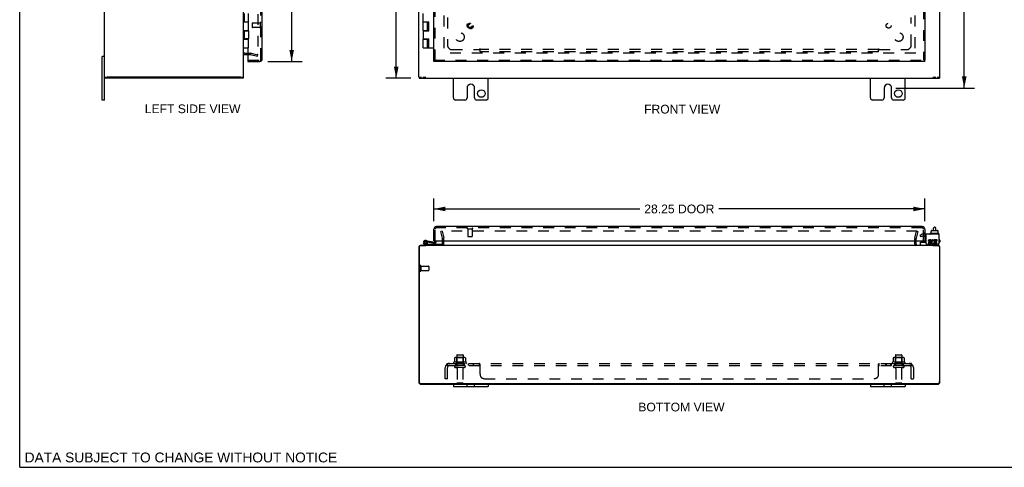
# Model space of a CAD drawing. Header units: inches. Extents: x 0 to 113, y 0 to 73.
# Tile 1 of 5: x 0 to 57, y 0 to 26. Entities that reach past the tile are written whole.
import ezdxf

# ---------------------------------------------------------------- set-up
doc = ezdxf.new("R2010")
doc.units = ezdxf.units.IN
doc.header["$LTSCALE"] = 6.233333
doc.header["$MEASUREMENT"] = 0
doc.linetypes.add('HIDDEN', pattern=[0.2, 0.1, -0.1])
doc.layers.get('0').update_dxf_attribs({"linetype": 'CONTINUOUS'})
for name, color, linetype in [('DEFAULT_2', 8, 'HIDDEN'), ('DIMENSIONS', 7, 'CONTINUOUS'), ('DOOR_ASSEMBLY', 7, 'CONTINUOUS'), ('SUBPANEL', 7, 'CONTINUOUS')]:
    doc.layers.add(name, color=color, linetype=linetype)
doc.styles.get("Standard").update_dxf_attribs({"font": 'arial.ttf'})
doc.dimstyles.new('DIMSTYLE_1', dxfattribs={"dimtxt": 0.5, "dimasz": 0.666667, "dimexe": 0.09, "dimexo": 0.07, "dimgap": 0.0375, "dimtad": 0, "dimtih": 1, "dimtoh": 1, "dimzin": 4, "dimdsep": 46, "dimtxsty": 'Standard', "dimblk": '_FILLED', "dimblk1": '_FILLED', "dimblk2": '_FILLED', "dimcen": 0.09, "dimadec": 3, "dimazin": 1, "dimtfac": 1, "dimtdec": 3, "dimtofl": 0, "dimtmove": 0, "dimatfit": 3, "dimldrblk": '_FILLED', "dimfxl": 0, "dimtolj": 1, "dimtzin": 4, "dimarcsym": 0})

# ---------------------------------------------------------------- blocks, each defined once
blk = doc.blocks.new('_FILLED')
at = {"color": 0, "linetype": 'ByBlock'}
blk.add_solid([(0, 0), (-1, 0.2), (-1, -0.2)], dxfattribs=at)
blk = doc.blocks.new('*D3')
at = {"layer": 'DIMENSIONS', "color": 2, "linetype": 'Continuous'}
for p, q in [((14.279, 51.418), (16.254, 51.418)), ((15.654, 51.418), (15.654, 38.209)), ((15.654, 23.355), (15.654, 36.459)), ((14.279, 23.355), (16.254, 23.355))]:
    blk.add_line(p, q, dxfattribs=at)
at = {"layer": 'DIMENSIONS', "color": 2, "linetype": 'Continuous', "xscale": 0.6666666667, "yscale": 0.6666666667, "zscale": 0.6666666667}
for p, rotation in [((15.654, 51.418), 90), ((15.654, 23.355), 270)]:
    blk.add_blockref('_FILLED', p, dxfattribs=dict(at, rotation=rotation))
at = {"layer": 'DIMENSIONS', "color": 2, "linetype": 'Continuous', "insert": (15.654, 37.959), "char_height": 0.5, "width": 2.09294, "attachment_point": 2, "line_spacing_factor": 0.9}
blk.add_mtext('28.06\\PDOOR', dxfattribs=at)
blk = doc.blocks.new('*D4')
at = {"layer": 'DIMENSIONS', "color": 2, "linetype": 'Continuous'}
for p, q in [((23.839, 14.171), (23.839, 15.469)), ((52.089, 14.171), (52.089, 15.469)), ((23.839, 14.869), (35.697, 14.869)), ((52.089, 14.869), (40.231, 14.869))]:
    blk.add_line(p, q, dxfattribs=at)
at = {"layer": 'DIMENSIONS', "color": 2, "linetype": 'Continuous', "xscale": 0.6666666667, "yscale": 0.6666666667, "zscale": 0.6666666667, "rotation": 180}
blk.add_blockref('_FILLED', (23.839, 14.869), dxfattribs=at)
at = {"layer": 'DIMENSIONS', "color": 2, "linetype": 'Continuous', "xscale": 0.6666666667, "yscale": 0.6666666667, "zscale": 0.6666666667}
blk.add_blockref('_FILLED', (52.089, 14.869), dxfattribs=at)
at = {"layer": 'DIMENSIONS', "color": 2, "linetype": 'Continuous', "insert": (37.964, 15.119), "char_height": 0.5, "width": 4.03346, "attachment_point": 2, "line_spacing_factor": 0.9}
blk.add_mtext('28.25 DOOR', dxfattribs=at)
blk = doc.blocks.new('*D8')
at = {"layer": 'DIMENSIONS', "color": 2, "linetype": 'Continuous'}
for p, q in [((50.43, 53.011), (54.96, 53.011)), ((54.36, 53.011), (54.36, 37.917)), ((54.36, 21.824), (54.36, 36.917)), ((50.43, 21.824), (54.96, 21.824))]:
    blk.add_line(p, q, dxfattribs=at)
at = {"layer": 'DIMENSIONS', "color": 2, "linetype": 'Continuous', "xscale": 0.6666666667, "yscale": 0.6666666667, "zscale": 0.6666666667}
for p, rotation in [((54.36, 53.011), 90), ((54.36, 21.824), 270)]:
    blk.add_blockref('_FILLED', p, dxfattribs=dict(at, rotation=rotation))
at = {"layer": 'DIMENSIONS', "color": 2, "linetype": 'Continuous', "insert": (54.36, 37.667), "char_height": 0.5, "width": 1.74721, "attachment_point": 2, "line_spacing_factor": 0.9}
blk.add_mtext('31.19', dxfattribs=at)
blk = doc.blocks.new('*D9')
at = {"layer": 'DIMENSIONS', "color": 2, "linetype": 'Continuous'}
for p, q in [((22.512, 52.386), (21.071, 52.386)), ((21.671, 52.386), (21.671, 37.886)), ((21.671, 22.386), (21.671, 36.886)), ((22.512, 22.386), (21.071, 22.386))]:
    blk.add_line(p, q, dxfattribs=at)
at = {"layer": 'DIMENSIONS', "color": 2, "linetype": 'Continuous', "xscale": 0.6666666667, "yscale": 0.6666666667, "zscale": 0.6666666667}
for p, rotation in [((21.671, 52.386), 90), ((21.671, 22.386), 270)]:
    blk.add_blockref('_FILLED', p, dxfattribs=dict(at, rotation=rotation))
at = {"layer": 'DIMENSIONS', "color": 2, "linetype": 'Continuous', "insert": (21.671, 37.636), "char_height": 0.5, "width": 1.74721, "attachment_point": 2, "line_spacing_factor": 0.9}
blk.add_mtext('30.00', dxfattribs=at)

msp = doc.modelspace()

# ---------------------------------------------------------------- linework, layer by layer
at = {"color": 7, "linetype": 'Continuous'}
for p, q in [((0, 0), (0, 73.333)), ((4.885, 23.636), (4.75, 23.636)), ((4.75, 21.136), (4.75, 23.636)), ((4.885, 22.461), (5.032, 22.461)), ((4.915, 22.461), (4.915, 22.386)), ((12.73, 22.461), (12.885, 22.461)), ((12.865, 22.461), (12.865, 22.386)), ((22.964, 22.461), (23.119, 22.461)), ((22.989, 22.461), (22.989, 22.386)), ((23.193, 22.461), (23.375, 22.461)), ((52.553, 22.461), (52.735, 22.461)), ((52.809, 22.461), (52.964, 22.461)), ((52.939, 22.461), (52.939, 22.386)), ((4.885, 21.136), (4.75, 21.136)), ((52.456, 13.619), (52.456, 13.561)), ((52.467, 13.629), (52.822, 13.629)), ((52.587, 13.629), (52.587, 13.753)), ((52.647, 13.813), (52.667, 13.813)), ((52.727, 13.629), (52.727, 13.753)), ((52.833, 13.619), (52.833, 13.561)), ((52.388, 13.444), (52.388, 13.424)), ((52.885, 13.454), (52.398, 13.454)), ((52.44, 13.561), (52.456, 13.561)), ((52.44, 13.561), (52.44, 13.454)), ((52.833, 13.561), (52.85, 13.561)), ((52.85, 13.561), (52.85, 13.454)), ((52.895, 13.444), (52.895, 13.424)), ((23.367, 12.776), (23.367, 12.756)), ((51.845, 12.816), (51.845, 12.954)), ((51.855, 12.964), (52.17, 12.964)), ((52.56, 12.756), (52.56, 12.776)), ((52.907, 12.856), (52.907, 12.87)), ((24.964, 4.776), (24.964, 4.641)), ((24.964, 4.641), (26.964, 4.641)), ((25.745, 4.641), (25.745, 4.776)), ((26.183, 4.641), (26.183, 4.776)), ((26.964, 4.776), (26.964, 4.641)), ((48.964, 4.776), (48.964, 4.641)), ((48.964, 4.641), (50.964, 4.641)), ((49.745, 4.641), (49.745, 4.776)), ((50.183, 4.641), (50.183, 4.776)), ((50.964, 4.776), (50.964, 4.641)), ((0, 0), (113.333, 0))]:
    msp.add_line(p, q, dxfattribs=at)
at = {"color": 3, "linetype": 'Continuous'}
for p, q in [((4.885, 21.136), (4.885, 53.636)), ((12.885, 22.461), (12.885, 52.311)), ((22.964, 22.461), (22.964, 52.311)), ((52.964, 22.461), (52.964, 39.636)), ((12.955, 23.761), (13.133, 23.761)), ((12.865, 22.386), (4.915, 22.386)), ((12.73, 22.461), (5.04, 22.461)), ((22.989, 22.386), (52.939, 22.386)), ((24.964, 21.261), (24.964, 22.386)), ((26.964, 21.261), (26.964, 22.386)), ((48.964, 21.261), (48.964, 22.386)), ((50.964, 21.261), (50.964, 22.386)), ((25.745, 21.824), (25.745, 21.261)), ((26.183, 21.261), (26.183, 21.824)), ((49.745, 21.824), (49.745, 21.261)), ((50.183, 21.261), (50.183, 21.824)), ((25.62, 21.136), (25.089, 21.136)), ((26.839, 21.136), (26.308, 21.136)), ((49.62, 21.136), (49.089, 21.136)), ((50.839, 21.136), (50.308, 21.136)), ((52.907, 13.414), (52.17, 13.414)), ((52.17, 12.87), (52.17, 13.414)), ((52.454, 13.082), (52.353, 13.082)), ((52.353, 13.035), (52.454, 13.035)), ((52.454, 13.035), (52.454, 13.082)), ((52.598, 13.03), (52.616, 13.072)), ((52.794, 13.082), (52.624, 13.082)), ((52.624, 13.082), (52.624, 12.889)), ((52.671, 13.035), (52.794, 13.035)), ((52.671, 12.989), (52.671, 13.035)), ((52.794, 13.035), (52.794, 13.082)), ((52.907, 13.414), (52.907, 12.87)), ((22.964, 12.631), (22.964, 4.921)), ((22.989, 12.696), (22.989, 4.931)), ((23.049, 12.756), (23.375, 12.756)), ((23.109, 12.776), (52.819, 12.776)), ((24.339, 12.846), (24.339, 13.024)), ((51.589, 12.846), (51.589, 13.024)), ((52.23, 12.81), (52.847, 12.81)), ((52.384, 12.896), (52.284, 12.896)), ((52.284, 12.896), (52.284, 12.85)), ((52.284, 12.85), (52.384, 12.85)), ((52.338, 12.944), (52.389, 12.944)), ((52.384, 12.989), (52.353, 12.989)), ((52.553, 12.756), (52.879, 12.756)), ((52.624, 12.889), (52.61, 12.909)), ((52.624, 12.863), (52.624, 12.85)), ((52.624, 12.85), (52.794, 12.85)), ((52.771, 12.989), (52.671, 12.989)), ((52.671, 12.944), (52.771, 12.944)), ((52.671, 12.896), (52.671, 12.944)), ((52.794, 12.896), (52.671, 12.896)), ((52.771, 12.944), (52.771, 12.989)), ((52.794, 12.85), (52.794, 12.896)), ((52.939, 12.696), (52.939, 4.931)), ((52.964, 4.921), (52.964, 12.631)), ((23.109, 4.776), (52.819, 4.776)), ((52.814, 4.806), (23.114, 4.806))]:
    msp.add_line(p, q, dxfattribs=at)
for centre in [(26.573, 21.511), (50.573, 21.511)]:
    msp.add_circle(centre, 0.219, dxfattribs=at)
for centre, radius, start, end in [((12.955, 23.691), 0.07, 90, 180), ((25.964, 21.824), 0.219, 0, 180), ((49.964, 21.824), 0.219, 0, 180), ((25.089, 21.261), 0.125, 180, 270), ((25.62, 21.261), 0.125, 270.0001, 360), ((26.308, 21.261), 0.125, 180, 269.9999), ((26.839, 21.261), 0.125, 270, 360), ((49.089, 21.261), 0.125, 180, 270), ((49.62, 21.261), 0.125, 270.0001, 360), ((50.308, 21.261), 0.125, 180, 269.9999), ((50.839, 21.261), 0.125, 270, 360), ((52.353, 13.012), 0.0696, 90, 257.4177), ((52.353, 13.012), 0.0232, 90, 270.0485), ((52.57, 12.966), 0.116, 66.5966, 251.8791), ((52.57, 12.966), 0.0696, 66.5966, 305.1122), ((23.109, 12.631), 0.145, 142.8618, 180), ((23.049, 12.696), 0.06, 90, 180), ((23.109, 12.631), 0.145, 90, 122.4794), ((24.269, 12.846), 0.07, 270, 360), ((51.659, 12.846), 0.07, 180, 270), ((52.23, 12.87), 0.06, 180, 270), ((52.384, 12.92), 0.0696, 270, 90), ((52.384, 12.92), 0.0232, 270, 351.2295), ((52.381, 12.919), 0.0267, 353.4285, 71.7628), ((52.57, 12.963), 0.114, 251.4199, 296.1963), ((52.57, 12.966), 0.116, 295.737, 297.8532), ((52.819, 12.631), 0.145, 57.5206, 90), ((52.847, 12.87), 0.06, 270, 360), ((52.879, 12.696), 0.06, 0, 90), ((52.819, 12.631), 0.145, 0, 37.1382), ((23.109, 4.921), 0.145, 180, 270), ((23.114, 4.931), 0.125, 180, 270), ((52.814, 4.931), 0.125, 270, 360), ((52.819, 4.921), 0.145, 270, 360)]:
    msp.add_arc(centre, radius, start, end, dxfattribs=at)
at = {"color": 7, "linetype": 'Continuous'}
for centre, radius, start, end in [((52.647, 13.753), 0.06, 90, 180), ((52.667, 13.753), 0.06, 0, 90), ((52.398, 13.444), 0.01, 90, 180), ((52.398, 13.424), 0.01, 180, 270), ((52.885, 13.444), 0.01, 0, 90), ((52.885, 13.424), 0.01, 270, 360), ((51.855, 12.954), 0.01, 90, 180), ((51.885, 12.816), 0.04, 180, 270), ((52.827, 12.856), 0.08, 270, 360)]:
    msp.add_arc(centre, radius, start, end, dxfattribs=at)
for centre, major_axis, ratio, start_param, end_param in [((52.467, 13.619), (0.0111, 0), 0.898834, 1.570796, 3.141593), ((52.822, 13.619), (0.0113, 0), 0.88616, 0, 1.570796)]:
    msp.add_ellipse(centre, major_axis=major_axis, ratio=ratio, start_param=start_param, end_param=end_param, dxfattribs=at)
at = {"layer": 'DEFAULT_2', "color": 8, "linetype": 'HIDDEN'}
for p, q in [((13.697, 51.011), (13.697, 23.762)), ((24.414, 50.933), (24.414, 23.839)), ((51.514, 50.933), (51.514, 23.839)), ((12.955, 23.836), (13.283, 23.836)), ((13.313, 23.832), (13.697, 23.729)), ((51.569, 23.836), (24.359, 23.836)), ((13.133, 23.761), (13.283, 23.761)), ((13.293, 23.76), (13.678, 23.657)), ((13.678, 23.657), (13.697, 23.729)), ((24.307, 13.589), (24.234, 13.569)), ((24.337, 13.185), (24.234, 13.569)), ((51.653, 13.589), (24.275, 13.589)), ((24.307, 13.589), (24.41, 13.204)), ((24.339, 13.024), (24.339, 13.175)), ((24.414, 12.846), (24.414, 13.175)), ((51.514, 12.846), (51.514, 13.175)), ((51.518, 13.204), (51.621, 13.589)), ((51.589, 13.024), (51.589, 13.175)), ((51.693, 13.569), (51.59, 13.185)), ((51.621, 13.589), (51.693, 13.569)), ((51.829, 13.358), (51.901, 13.4)), ((51.881, 13.268), (51.829, 13.358)), ((51.953, 13.31), (51.881, 13.268)), ((52.17, 13.414), (51.953, 13.414)), ((52.17, 13.31), (51.953, 13.31)), ((23.039, 11.593), (23.039, 11.309)), ((23.082, 11.593), (23.082, 11.309)), ((23.082, 11.575), (23.529, 11.575)), ((23.539, 11.565), (23.539, 11.337)), ((23.082, 11.327), (23.529, 11.327)), ((25.02, 6.291), (25.02, 6.073)), ((25.594, 6.312), (25.083, 6.312)), ((25.155, 6.292), (25.135, 6.312)), ((25.151, 6.446), (25.151, 5.851)), ((25.155, 5.996), (25.155, 6.292)), ((25.522, 6.292), (25.155, 6.292)), ((25.181, 6.476), (25.496, 6.476)), ((25.522, 6.292), (25.542, 6.312)), ((25.522, 5.996), (25.522, 6.292)), ((25.526, 6.446), (25.526, 5.851)), ((25.658, 6.291), (25.658, 6.073)), ((50.27, 6.291), (50.27, 6.073)), ((50.844, 6.312), (50.333, 6.312)), ((50.405, 6.292), (50.385, 6.312)), ((50.401, 6.446), (50.401, 5.851)), ((50.772, 6.292), (50.405, 6.292)), ((50.405, 5.996), (50.405, 6.292)), ((50.431, 6.476), (50.746, 6.476)), ((50.772, 6.292), (50.792, 6.312)), ((50.772, 5.996), (50.772, 6.292)), ((50.776, 6.446), (50.776, 5.851)), ((50.908, 6.291), (50.908, 6.073)), ((25.695, 6.046), (24.983, 6.046)), ((25.005, 5.976), (25.673, 5.976)), ((25.596, 5.851), (25.081, 5.851)), ((25.596, 5.741), (25.081, 5.741)), ((25.155, 5.996), (25.135, 5.976)), ((25.522, 5.996), (25.155, 5.996)), ((25.174, 5.679), (25.174, 4.881)), ((25.504, 5.679), (25.504, 4.881)), ((25.522, 5.996), (25.542, 5.976)), ((50.945, 6.046), (50.233, 6.046)), ((50.255, 5.976), (50.923, 5.976)), ((50.846, 5.851), (50.331, 5.851)), ((50.846, 5.741), (50.331, 5.741)), ((50.405, 5.996), (50.385, 5.976)), ((50.772, 5.996), (50.405, 5.996)), ((50.424, 5.679), (50.424, 4.881)), ((50.754, 5.679), (50.754, 4.881)), ((50.772, 5.996), (50.792, 5.976)), ((25.474, 4.851), (25.204, 4.851)), ((50.724, 4.851), (50.454, 4.851))]:
    msp.add_line(p, q, dxfattribs=at)
for points in [[(13.678, 23.742), (13.677, 23.742), (13.675, 23.742), (13.673, 23.742)], [(13.697, 23.762), (13.697, 23.76), (13.697, 23.758), (13.696, 23.756), (13.696, 23.754), (13.695, 23.752), (13.694, 23.75), (13.693, 23.749), (13.691, 23.747), (13.69, 23.746), (13.688, 23.745), (13.686, 23.744), (13.685, 23.743), (13.683, 23.742), (13.681, 23.742), (13.679, 23.742), (13.678, 23.742)], [(25.026, 6.3), (25.024, 6.299), (25.023, 6.298), (25.022, 6.297), (25.021, 6.295), (25.02, 6.294), (25.02, 6.292), (25.02, 6.291)], [(25.652, 6.3), (25.653, 6.299), (25.655, 6.298), (25.656, 6.297), (25.657, 6.295), (25.657, 6.294), (25.658, 6.292), (25.658, 6.291)], [(50.276, 6.3), (50.274, 6.299), (50.273, 6.298), (50.272, 6.297), (50.271, 6.295), (50.27, 6.294), (50.27, 6.292), (50.27, 6.291)], [(50.902, 6.3), (50.903, 6.299), (50.905, 6.298), (50.906, 6.297), (50.907, 6.295), (50.907, 6.294), (50.908, 6.292), (50.908, 6.291)], [(25.02, 6.073), (25.02, 6.071), (25.02, 6.07), (25.019, 6.069), (25.019, 6.068), (25.019, 6.068), (25.018, 6.067), (25.018, 6.067), (25.018, 6.066), (25.017, 6.066), (25.017, 6.065), (25.017, 6.065), (25.016, 6.065), (25.016, 6.065), (25.016, 6.064), (25.015, 6.064), (25.015, 6.064), (25.015, 6.064), (25.015, 6.064)], [(25.663, 6.064), (25.663, 6.064), (25.662, 6.064), (25.662, 6.064), (25.662, 6.064), (25.662, 6.065), (25.661, 6.065), (25.661, 6.065), (25.661, 6.065), (25.66, 6.066), (25.66, 6.066), (25.66, 6.067), (25.659, 6.067), (25.659, 6.068), (25.659, 6.068), (25.658, 6.069), (25.658, 6.07), (25.658, 6.071), (25.658, 6.073)], [(50.27, 6.073), (50.27, 6.071), (50.27, 6.07), (50.269, 6.069), (50.269, 6.068), (50.269, 6.068), (50.268, 6.067), (50.268, 6.067), (50.268, 6.066), (50.267, 6.066), (50.267, 6.065), (50.267, 6.065), (50.266, 6.065), (50.266, 6.065), (50.266, 6.064), (50.265, 6.064), (50.265, 6.064), (50.265, 6.064), (50.265, 6.064)], [(50.913, 6.064), (50.913, 6.064), (50.912, 6.064), (50.912, 6.064), (50.912, 6.064), (50.912, 6.065), (50.911, 6.065), (50.911, 6.065), (50.911, 6.065), (50.91, 6.066), (50.91, 6.066), (50.91, 6.067), (50.909, 6.067), (50.909, 6.068), (50.909, 6.068), (50.908, 6.069), (50.908, 6.07), (50.908, 6.071), (50.908, 6.073)]]:
    msp.add_lwpolyline(points, dxfattribs=at)
for centre, radius, start, end in [((12.955, 23.691), 0.145, 90, 137.0142), ((13.283, 23.721), 0.115, 75, 90), ((13.283, 23.721), 0.04, 75, 90), ((24.299, 13.175), 0.04, 0, 15), ((24.299, 13.175), 0.115, 0, 15), ((51.629, 13.175), 0.115, 165, 180), ((51.629, 13.175), 0.04, 165, 180), ((51.953, 13.31), 0.104, 90, 120), ((24.269, 12.846), 0.145, 316.4739, 360), ((51.659, 12.846), 0.145, 180, 223.5261), ((23.06, 11.593), 0.0215, 0, 180), ((23.529, 11.565), 0.01, 0, 90), ((23.529, 11.337), 0.01, 270, 360), ((23.06, 11.309), 0.0215, 180, 360), ((25.083, 6.171), 0.141, 90, 113.95), ((25.181, 6.446), 0.03, 90, 180), ((25.496, 6.446), 0.03, 0, 90), ((25.594, 6.171), 0.141, 66.05, 90), ((50.333, 6.171), 0.141, 90, 113.95), ((50.431, 6.446), 0.03, 90, 180), ((50.746, 6.446), 0.03, 0, 90), ((50.844, 6.171), 0.141, 66.05, 90), ((25.005, 6.014), 0.0384, 124.4497, 270), ((25.339, 5.446), 0.698, 117.6814, 120.6631), ((25.081, 5.796), 0.055, 90, 270), ((25.111, 5.679), 0.0625, 0, 90), ((25.566, 5.679), 0.0625, 90, 180), ((25.596, 5.796), 0.055, 270, 90), ((25.339, 5.446), 0.698, 59.3369, 62.3186), ((25.673, 6.014), 0.0384, 270, 55.5503), ((50.255, 6.014), 0.0384, 124.4497, 270), ((50.589, 5.446), 0.698, 117.6814, 120.6631), ((50.331, 5.796), 0.055, 90, 270), ((50.361, 5.679), 0.0625, 0, 90), ((50.816, 5.679), 0.0625, 90, 180), ((50.846, 5.796), 0.055, 270, 90), ((50.589, 5.446), 0.698, 59.3369, 62.3186), ((50.923, 6.014), 0.0384, 270, 55.5503), ((25.204, 4.881), 0.03, 180, 270), ((25.474, 4.881), 0.03, 270, 360), ((50.454, 4.881), 0.03, 180, 270), ((50.724, 4.881), 0.03, 270, 360)]:
    msp.add_arc(centre, radius, start, end, dxfattribs=at)
at = {"layer": 'DOOR_ASSEMBLY', "color": 8, "linetype": 'HIDDEN'}
for p, q in [((13.883, 23.5), (13.883, 51.273)), ((23.914, 23.43), (23.914, 51.343)), ((52.014, 51.343), (52.014, 23.43)), ((13.383, 25.544), (13.383, 25.316)), ((13.84, 25.554), (13.393, 25.554)), ((13.84, 25.572), (13.84, 25.288)), ((13.84, 25.306), (13.393, 25.306)), ((13.148, 23.43), (13.813, 23.43)), ((23.839, 23.43), (52.089, 23.43)), ((23.914, 13.024), (23.914, 13.704)), ((51.944, 13.774), (23.984, 13.774)), ((25.772, 13.731), (26.056, 13.731)), ((25.79, 13.731), (25.79, 13.284)), ((26.038, 13.731), (26.038, 13.284)), ((52.014, 13.024), (52.014, 13.704)), ((25.8, 13.274), (26.028, 13.274)), ((52.089, 13.465), (52.014, 13.465)), ((52.014, 13.311), (52.089, 13.311)), ((52.089, 13.309), (52.014, 13.309))]:
    msp.add_line(p, q, dxfattribs=at)
at = {"layer": 'DOOR_ASSEMBLY', "color": 3, "linetype": 'Continuous'}
for p, q in [((13.958, 23.5), (13.958, 51.273)), ((23.839, 23.43), (23.839, 51.343)), ((52.089, 51.343), (52.089, 23.43)), ((13.133, 25.136), (13.133, 25.116)), ((13.133, 24.656), (13.133, 24.636)), ((13.133, 24.136), (13.133, 23.445)), ((13.133, 23.355), (13.813, 23.355)), ((52.089, 23.355), (23.839, 23.355)), ((23.839, 13.024), (23.839, 13.704)), ((51.944, 13.849), (23.984, 13.849)), ((52.089, 13.704), (52.089, 13.024)), ((23.854, 13.024), (52.073, 13.024))]:
    msp.add_line(p, q, dxfattribs=at)
at = {"layer": 'DOOR_ASSEMBLY', "color": 7, "linetype": 'Continuous'}
for p, q in [((12.915, 26.116), (12.915, 25.636)), ((13.165, 25.136), (13.165, 26.116)), ((23.227, 25.136), (23.227, 26.116)), ((12.885, 25.636), (13.165, 25.636)), ((23.227, 25.636), (23.556, 25.636)), ((23.477, 25.136), (23.477, 25.636)), ((23.512, 25.116), (23.512, 25.636)), ((23.545, 25.116), (23.545, 25.636)), ((23.556, 25.116), (23.556, 25.636)), ((12.885, 25.136), (13.165, 25.136)), ((12.915, 25.116), (13.165, 25.116)), ((12.915, 25.116), (12.915, 24.656)), ((12.945, 25.136), (12.945, 25.116)), ((12.977, 25.136), (12.977, 25.116)), ((13.102, 25.136), (13.102, 25.116)), ((13.131, 25.116), (13.131, 25.136)), ((13.165, 25.116), (13.165, 24.656)), ((23.227, 25.136), (23.512, 25.136)), ((23.227, 25.116), (23.227, 24.656)), ((23.227, 25.116), (23.556, 25.116)), ((23.289, 25.136), (23.289, 25.116)), ((23.414, 25.136), (23.414, 25.116)), ((12.885, 24.636), (13.165, 24.636)), ((13.165, 24.656), (12.915, 24.656)), ((12.945, 24.656), (12.945, 24.636)), ((12.949, 24.636), (12.949, 24.656)), ((12.977, 24.656), (12.977, 24.636)), ((13.102, 24.656), (13.102, 24.636)), ((13.131, 24.636), (13.131, 24.656)), ((13.165, 24.136), (13.165, 24.636)), ((23.227, 24.656), (23.556, 24.656)), ((23.227, 24.136), (23.227, 24.636)), ((23.227, 24.636), (23.512, 24.636)), ((23.289, 24.656), (23.289, 24.636)), ((23.414, 24.656), (23.414, 24.636)), ((23.477, 24.136), (23.477, 24.636)), ((23.512, 24.136), (23.512, 24.656)), ((23.545, 24.136), (23.545, 24.656)), ((23.556, 24.136), (23.556, 24.656)), ((12.885, 24.136), (13.165, 24.136)), ((23.227, 24.136), (23.839, 24.136)), ((13.133, 23.43), (13.148, 23.43)), ((13.133, 23.43), (13.133, 23.355)), ((23.839, 23.355), (23.839, 23.43)), ((23.974, 23.493), (23.974, 23.492)), ((52.089, 23.355), (52.089, 23.43)), ((23.376, 13.054), (23.879, 12.965)), ((52.934, 13.092), (52.907, 13.092)), ((52.964, 13.062), (52.964, 12.982)), ((23.512, 12.776), (23.33, 12.808)), ((23.34, 12.866), (23.512, 12.836)), ((23.363, 12.995), (23.374, 12.993)), ((23.453, 12.858), (23.405, 12.893)), ((23.411, 12.96), (23.41, 12.96)), ((23.468, 12.977), (23.868, 12.906)), ((23.512, 12.836), (24.312, 12.836)), ((23.545, 12.963), (23.556, 13.022)), ((23.778, 12.84), (23.778, 12.836)), ((23.778, 12.84), (24.034, 12.84)), ((23.854, 13.024), (23.839, 13.024)), ((23.914, 13.024), (23.914, 12.995)), ((23.974, 12.995), (23.974, 13.024)), ((24.034, 12.84), (24.034, 12.836)), ((24.312, 12.836), (24.312, 12.791)), ((51.933, 13.024), (51.933, 12.982)), ((52.008, 13.014), (52.007, 13.024)), ((52.008, 13.014), (52.089, 13.014)), ((52.073, 13.024), (52.089, 13.024)), ((52.089, 13.024), (52.089, 12.964)), ((52.934, 12.952), (52.907, 12.952))]:
    msp.add_line(p, q, dxfattribs=at)
at = {"layer": 'DOOR_ASSEMBLY', "color": 8, "linetype": 'HIDDEN'}
for radius in [0.164, 0.124]:
    msp.add_circle((25.914, 25.43), radius, dxfattribs=at)
at = {"layer": 'DOOR_ASSEMBLY', "color": 7, "linetype": 'Continuous'}
msp.add_circle((23.352, 12.931), 0.0625, dxfattribs=at)
at = {"layer": 'DOOR_ASSEMBLY', "color": 8, "linetype": 'HIDDEN'}
for centre, radius, start, end in [((13.393, 25.544), 0.01, 90, 180), ((13.861, 25.572), 0.0215, 0, 180), ((13.393, 25.316), 0.01, 180, 270), ((13.861, 25.288), 0.0215, 180, 360), ((13.813, 23.5), 0.07, 270, 360), ((23.984, 13.704), 0.07, 90, 180), ((25.772, 13.753), 0.0215, 90, 270), ((26.056, 13.753), 0.0215, 270, 90), ((51.944, 13.704), 0.07, 0, 90), ((25.8, 13.284), 0.01, 180, 270), ((26.028, 13.284), 0.01, 270, 360)]:
    msp.add_arc(centre, radius, start, end, dxfattribs=at)
at = {"layer": 'DOOR_ASSEMBLY', "color": 3, "linetype": 'Continuous'}
for centre, radius, start, end in [((13.148, 23.445), 0.0156, 180, 270), ((13.813, 23.5), 0.145, 270, 360), ((23.984, 13.704), 0.145, 90, 180), ((51.944, 13.704), 0.145, 0, 90)]:
    msp.add_arc(centre, radius, start, end, dxfattribs=at)
at = {"layer": 'DOOR_ASSEMBLY', "color": 7, "linetype": 'Continuous'}
for centre, radius, start, end in [((23.352, 12.931), 0.125, 318.1666, 260), ((52.934, 13.062), 0.03, 0, 90), ((23.352, 12.931), 0.0659, 324.5216, 259.9962), ((23.352, 12.931), 0.065, 80, 25.8116), ((23.884, 12.995), 0.09, 260, 360), ((23.884, 12.995), 0.03, 260, 360), ((51.963, 12.982), 0.03, 180, 216.9339), ((52.934, 12.982), 0.03, 270, 360)]:
    msp.add_arc(centre, radius, start, end, dxfattribs=at)
at = {"layer": 'SUBPANEL', "color": 8, "linetype": 'HIDDEN'}
for p, q in [((24.62, 25.882), (24.62, 24.292)), ((51.308, 24.292), (51.308, 25.882)), ((24.87, 24.042), (26.46, 24.042)), ((26.495, 24.004), (26.495, 24.083)), ((49.433, 24.042), (26.495, 24.042)), ((26.495, 23.917), (26.495, 24.004)), ((49.433, 23.917), (26.495, 23.917)), ((49.433, 24.004), (49.433, 24.083)), ((49.433, 23.917), (49.433, 24.004)), ((49.45, 24.024), (49.454, 24.028)), ((49.454, 24.028), (49.457, 24.031)), ((49.468, 24.042), (51.058, 24.042)), ((24.495, 5.101), (24.495, 5.739)), ((24.582, 5.922), (24.661, 5.826)), ((24.62, 5.851), (24.62, 5.976)), ((24.62, 5.976), (51.308, 5.976)), ((24.62, 5.851), (51.308, 5.851)), ((24.62, 5.101), (24.62, 5.739)), ((24.624, 5.893), (24.623, 5.894)), ((24.624, 5.891), (24.624, 5.893)), ((24.625, 5.89), (24.624, 5.891)), ((24.625, 5.888), (24.625, 5.89)), ((24.626, 5.887), (24.625, 5.888)), ((24.626, 5.885), (24.626, 5.887)), ((24.627, 5.883), (24.626, 5.885)), ((24.627, 5.882), (24.627, 5.883)), ((24.628, 5.88), (24.627, 5.882)), ((24.628, 5.878), (24.628, 5.88)), ((24.647, 5.833), (24.642, 5.838)), ((25.089, 5.976), (25.089, 5.851)), ((25.589, 5.976), (25.589, 5.851)), ((25.817, 5.976), (25.817, 5.851)), ((26.098, 5.976), (26.098, 5.851)), ((26.46, 5.851), (26.46, 5.976)), ((26.461, 5.976), (26.46, 5.976)), ((26.461, 5.851), (26.46, 5.851)), ((26.464, 5.975), (26.462, 5.976)), ((26.466, 5.849), (26.465, 5.85)), ((26.474, 5.838), (26.472, 5.841)), ((26.484, 5.944), (26.481, 5.95)), ((26.483, 5.828), (26.482, 5.829)), ((26.488, 5.825), (26.487, 5.826)), ((26.495, 5.351), (26.495, 5.922)), ((49.433, 5.351), (49.433, 5.922)), ((49.438, 5.825), (49.44, 5.825)), ((49.446, 5.829), (49.447, 5.83)), ((49.448, 5.954), (49.45, 5.957)), ((49.459, 5.972), (49.461, 5.974)), ((49.461, 5.848), (49.462, 5.849)), ((49.466, 5.851), (49.467, 5.851)), ((49.467, 5.976), (49.468, 5.976)), ((49.468, 5.851), (49.468, 5.976)), ((49.83, 5.976), (49.83, 5.851)), ((49.868, 5.976), (49.868, 5.851)), ((50.111, 5.976), (50.111, 5.851)), ((50.149, 5.976), (50.149, 5.851)), ((50.339, 5.976), (50.339, 5.851)), ((50.839, 5.976), (50.839, 5.851)), ((51.346, 5.922), (51.267, 5.826)), ((51.301, 5.883), (51.3, 5.881)), ((51.302, 5.886), (51.301, 5.884)), ((51.301, 5.884), (51.301, 5.883)), ((51.303, 5.889), (51.302, 5.887)), ((51.302, 5.887), (51.302, 5.886)), ((51.304, 5.892), (51.303, 5.89)), ((51.303, 5.89), (51.303, 5.889)), ((51.305, 5.896), (51.304, 5.895)), ((51.304, 5.895), (51.304, 5.893)), ((51.304, 5.893), (51.304, 5.892)), ((51.305, 5.898), (51.305, 5.896)), ((51.308, 5.851), (51.308, 5.976)), ((51.308, 5.101), (51.308, 5.739)), ((51.433, 5.739), (51.433, 5.101)), ((24.62, 5.101), (24.495, 5.101)), ((26.745, 5.101), (49.183, 5.101)), ((51.308, 5.101), (51.433, 5.101))]:
    msp.add_line(p, q, dxfattribs=at)
for points in [[(26.472, 24.061), (26.47, 24.057), (26.468, 24.055), (26.467, 24.053), (26.466, 24.051), (26.465, 24.049), (26.463, 24.047), (26.462, 24.045), (26.461, 24.044), (26.46, 24.042)], [(26.478, 24.024), (26.472, 24.03), (26.47, 24.031), (26.468, 24.033), (26.467, 24.035), (26.465, 24.037), (26.464, 24.038), (26.462, 24.04), (26.461, 24.041), (26.46, 24.042)], [(26.495, 24.083), (26.494, 24.083), (26.492, 24.082), (26.491, 24.081), (26.489, 24.081), (26.488, 24.08), (26.487, 24.079), (26.485, 24.078), (26.484, 24.077), (26.483, 24.076), (26.482, 24.074), (26.48, 24.073), (26.479, 24.071), (26.478, 24.07), (26.477, 24.068), (26.476, 24.066), (26.474, 24.065), (26.473, 24.063), (26.472, 24.061)], [(26.495, 24.004), (26.494, 24.006), (26.492, 24.008), (26.491, 24.01), (26.489, 24.011), (26.488, 24.013), (26.487, 24.015), (26.485, 24.016), (26.484, 24.018), (26.482, 24.019), (26.481, 24.021), (26.479, 24.022), (26.478, 24.024)], [(49.433, 24.083), (49.434, 24.083), (49.436, 24.082), (49.437, 24.081), (49.438, 24.081), (49.44, 24.08), (49.441, 24.079), (49.442, 24.078), (49.443, 24.077), (49.445, 24.076), (49.446, 24.074), (49.447, 24.073), (49.449, 24.071), (49.45, 24.07), (49.451, 24.068), (49.452, 24.066), (49.453, 24.065), (49.454, 24.063), (49.456, 24.061), (49.458, 24.057)], [(49.433, 24.004), (49.434, 24.006), (49.435, 24.008), (49.437, 24.01), (49.438, 24.011), (49.44, 24.013), (49.441, 24.015), (49.442, 24.016), (49.444, 24.018), (49.445, 24.019), (49.447, 24.021), (49.448, 24.022), (49.45, 24.024)], [(49.457, 24.031), (49.459, 24.033), (49.461, 24.035), (49.462, 24.037), (49.464, 24.038), (49.465, 24.04), (49.467, 24.041), (49.468, 24.042)], [(49.458, 24.057), (49.459, 24.055), (49.461, 24.053), (49.462, 24.051), (49.463, 24.049), (49.464, 24.047), (49.466, 24.045), (49.467, 24.044), (49.468, 24.042)], [(24.582, 5.922), (24.583, 5.924), (24.585, 5.926), (24.587, 5.928), (24.589, 5.931), (24.591, 5.934), (24.592, 5.937), (24.594, 5.94), (24.596, 5.944), (24.597, 5.947)], [(24.597, 5.947), (24.6, 5.954), (24.601, 5.957), (24.603, 5.96), (24.604, 5.963), (24.606, 5.965), (24.607, 5.968), (24.609, 5.97), (24.611, 5.972), (24.613, 5.974), (24.614, 5.975), (24.616, 5.975), (24.617, 5.976), (24.619, 5.976), (24.62, 5.976)], [(24.623, 5.894), (24.623, 5.896), (24.623, 5.896), (24.623, 5.897), (24.622, 5.898), (24.622, 5.898), (24.622, 5.899), (24.622, 5.9), (24.622, 5.901), (24.622, 5.901), (24.621, 5.902), (24.621, 5.903), (24.621, 5.903), (24.621, 5.904), (24.621, 5.905), (24.621, 5.905), (24.621, 5.906), (24.621, 5.907), (24.62, 5.907), (24.62, 5.908), (24.62, 5.908), (24.62, 5.909), (24.62, 5.909), (24.62, 5.91), (24.62, 5.91), (24.62, 5.91), (24.62, 5.911)], [(24.62, 5.911), (24.62, 5.911), (24.62, 5.911), (24.62, 5.911), (24.62, 5.911), (24.62, 5.911), (24.62, 5.91), (24.62, 5.91), (24.62, 5.91), (24.62, 5.909), (24.62, 5.909), (24.62, 5.908), (24.62, 5.908)], [(24.642, 5.838), (24.64, 5.84), (24.638, 5.841), (24.636, 5.843), (24.634, 5.845), (24.632, 5.846), (24.63, 5.848), (24.628, 5.849), (24.626, 5.85), (24.625, 5.85), (24.623, 5.851), (24.621, 5.851), (24.62, 5.851)], [(24.643, 5.847), (24.643, 5.847), (24.643, 5.847), (24.643, 5.847), (24.643, 5.848), (24.642, 5.848), (24.642, 5.848), (24.642, 5.849), (24.642, 5.849), (24.641, 5.85), (24.641, 5.85), (24.641, 5.851), (24.641, 5.851), (24.64, 5.852), (24.64, 5.852), (24.64, 5.853), (24.639, 5.854), (24.639, 5.854), (24.639, 5.855), (24.638, 5.856), (24.638, 5.856), (24.638, 5.857), (24.637, 5.858), (24.637, 5.858), (24.636, 5.859), (24.636, 5.86), (24.636, 5.86), (24.635, 5.861), (24.635, 5.862), (24.635, 5.863), (24.634, 5.864), (24.634, 5.864), (24.634, 5.865), (24.633, 5.866), (24.633, 5.867), (24.633, 5.868), (24.632, 5.869), (24.632, 5.869), (24.631, 5.87), (24.631, 5.871), (24.631, 5.872), (24.63, 5.873), (24.63, 5.874), (24.63, 5.875), (24.629, 5.876), (24.629, 5.877), (24.629, 5.878), (24.628, 5.878)], [(24.64, 5.851), (24.641, 5.85), (24.641, 5.85), (24.641, 5.85), (24.641, 5.849), (24.642, 5.849), (24.642, 5.848), (24.642, 5.848), (24.643, 5.848), (24.643, 5.848), (24.643, 5.847), (24.643, 5.847), (24.643, 5.847), (24.643, 5.847)], [(24.661, 5.826), (24.66, 5.825), (24.66, 5.825), (24.659, 5.825), (24.658, 5.825), (24.658, 5.825), (24.657, 5.826), (24.656, 5.826), (24.655, 5.827), (24.653, 5.828), (24.652, 5.829), (24.65, 5.83), (24.649, 5.832), (24.647, 5.833)], [(26.474, 5.965), (26.472, 5.968), (26.47, 5.97), (26.468, 5.972), (26.467, 5.974), (26.465, 5.975), (26.464, 5.975), (26.462, 5.976), (26.461, 5.976), (26.46, 5.976)], [(26.471, 5.843), (26.47, 5.845), (26.468, 5.846), (26.467, 5.848), (26.466, 5.849), (26.465, 5.85), (26.463, 5.85), (26.462, 5.851), (26.461, 5.851), (26.46, 5.851)], [(26.472, 5.841), (26.471, 5.843), (26.47, 5.845), (26.468, 5.846), (26.467, 5.848)], [(26.472, 5.968), (26.47, 5.97), (26.468, 5.972)], [(26.481, 5.95), (26.479, 5.954), (26.478, 5.957), (26.477, 5.96), (26.475, 5.963), (26.474, 5.965)], [(26.48, 5.83), (26.479, 5.832), (26.478, 5.833), (26.477, 5.835), (26.476, 5.836), (26.474, 5.838)], [(26.495, 5.826), (26.494, 5.825), (26.492, 5.825), (26.491, 5.825), (26.489, 5.825), (26.488, 5.825), (26.487, 5.826), (26.485, 5.826), (26.484, 5.827), (26.483, 5.828), (26.482, 5.829), (26.48, 5.83), (26.479, 5.832), (26.478, 5.833), (26.477, 5.835)], [(26.488, 5.934), (26.487, 5.937), (26.485, 5.94), (26.484, 5.944)], [(26.495, 5.922), (26.494, 5.924), (26.492, 5.926), (26.491, 5.928), (26.489, 5.931), (26.488, 5.934)], [(26.495, 5.826), (26.494, 5.825), (26.492, 5.825), (26.491, 5.825), (26.489, 5.825)], [(26.495, 5.922), (26.494, 5.924), (26.492, 5.926), (26.491, 5.928)], [(49.433, 5.922), (49.434, 5.924), (49.435, 5.926), (49.437, 5.928)], [(49.433, 5.922), (49.434, 5.924), (49.435, 5.926)], [(49.433, 5.826), (49.434, 5.825), (49.436, 5.825), (49.437, 5.825), (49.438, 5.825), (49.44, 5.825), (49.441, 5.826), (49.442, 5.826), (49.443, 5.827), (49.445, 5.828), (49.446, 5.829), (49.447, 5.83), (49.449, 5.832), (49.45, 5.833), (49.451, 5.835)], [(49.433, 5.826), (49.434, 5.825), (49.436, 5.825), (49.437, 5.825)], [(49.437, 5.928), (49.438, 5.931), (49.44, 5.934), (49.441, 5.937)], [(49.441, 5.937), (49.442, 5.94), (49.444, 5.944)], [(49.442, 5.826), (49.443, 5.827), (49.445, 5.828)], [(49.444, 5.944), (49.447, 5.95), (49.448, 5.954)], [(49.449, 5.832), (49.45, 5.833), (49.451, 5.835), (49.452, 5.836), (49.453, 5.838)], [(49.45, 5.957), (49.451, 5.96), (49.452, 5.963), (49.454, 5.965), (49.456, 5.968), (49.457, 5.97)], [(49.453, 5.838), (49.456, 5.841), (49.457, 5.843), (49.458, 5.845), (49.459, 5.846)], [(49.454, 5.965), (49.456, 5.968), (49.457, 5.97), (49.459, 5.972), (49.461, 5.974), (49.462, 5.975), (49.464, 5.975), (49.465, 5.976), (49.467, 5.976), (49.468, 5.976)], [(49.457, 5.843), (49.458, 5.845), (49.459, 5.846), (49.461, 5.848), (49.462, 5.849), (49.463, 5.85), (49.464, 5.85), (49.466, 5.851), (49.467, 5.851), (49.468, 5.851)], [(51.267, 5.826), (51.267, 5.825), (51.268, 5.825), (51.269, 5.825), (51.269, 5.825), (51.27, 5.825), (51.271, 5.826), (51.272, 5.826), (51.273, 5.827), (51.274, 5.828), (51.276, 5.829), (51.277, 5.83), (51.279, 5.832), (51.28, 5.833), (51.284, 5.836)], [(51.284, 5.836), (51.285, 5.838), (51.287, 5.84), (51.289, 5.841), (51.291, 5.843), (51.293, 5.845), (51.295, 5.846), (51.297, 5.848), (51.299, 5.849), (51.301, 5.85), (51.303, 5.85), (51.305, 5.851), (51.306, 5.851), (51.308, 5.851)], [(51.3, 5.881), (51.3, 5.879), (51.299, 5.878), (51.299, 5.877), (51.299, 5.877), (51.298, 5.876), (51.298, 5.875), (51.298, 5.874), (51.297, 5.873), (51.297, 5.872), (51.296, 5.871), (51.296, 5.87), (51.296, 5.869), (51.295, 5.868), (51.295, 5.867), (51.295, 5.867), (51.294, 5.866), (51.294, 5.865), (51.294, 5.864), (51.293, 5.863), (51.293, 5.862), (51.292, 5.862), (51.292, 5.861), (51.292, 5.86), (51.291, 5.859), (51.291, 5.859), (51.291, 5.858), (51.29, 5.857), (51.29, 5.857), (51.29, 5.856), (51.289, 5.855), (51.289, 5.855), (51.289, 5.854), (51.288, 5.853), (51.288, 5.853), (51.288, 5.852), (51.287, 5.852), (51.287, 5.851), (51.287, 5.851), (51.286, 5.85), (51.286, 5.85), (51.286, 5.849), (51.286, 5.849), (51.285, 5.848), (51.285, 5.848), (51.285, 5.848), (51.285, 5.847), (51.285, 5.847)], [(51.285, 5.847), (51.285, 5.847), (51.285, 5.847), (51.285, 5.847), (51.285, 5.847), (51.285, 5.847), (51.285, 5.848), (51.285, 5.848), (51.285, 5.848), (51.286, 5.849), (51.286, 5.849), (51.286, 5.849), (51.287, 5.85), (51.287, 5.85), (51.287, 5.851)], [(51.308, 5.911), (51.308, 5.911), (51.308, 5.911), (51.308, 5.911), (51.308, 5.911), (51.308, 5.91), (51.308, 5.91), (51.308, 5.91), (51.307, 5.909), (51.307, 5.909), (51.307, 5.908), (51.307, 5.908), (51.307, 5.907), (51.307, 5.906), (51.307, 5.906), (51.307, 5.905), (51.307, 5.905), (51.307, 5.904), (51.306, 5.903), (51.306, 5.903), (51.306, 5.902), (51.306, 5.902), (51.306, 5.901), (51.306, 5.9), (51.306, 5.9), (51.305, 5.899), (51.305, 5.898), (51.305, 5.898)], [(51.328, 5.954), (51.326, 5.957), (51.325, 5.96), (51.323, 5.963), (51.322, 5.965), (51.32, 5.968), (51.319, 5.97), (51.317, 5.972), (51.315, 5.974), (51.313, 5.975), (51.312, 5.975), (51.31, 5.976), (51.309, 5.976), (51.308, 5.976)], [(51.308, 5.908), (51.308, 5.908), (51.308, 5.909), (51.308, 5.909), (51.308, 5.909), (51.308, 5.91), (51.308, 5.91), (51.308, 5.91), (51.308, 5.911), (51.308, 5.911), (51.308, 5.911)], [(51.346, 5.922), (51.344, 5.924), (51.342, 5.926), (51.34, 5.928), (51.339, 5.931), (51.337, 5.934), (51.335, 5.937), (51.334, 5.94), (51.332, 5.944), (51.331, 5.947), (51.328, 5.954)]]:
    msp.add_lwpolyline(points, dxfattribs=at)
for centre, radius in [((25.958, 25.38), 0.141), ((50.009, 25.416), 0.141), ((25.339, 24.761), 0.25), ((50.589, 24.761), 0.25)]:
    msp.add_circle(centre, radius, dxfattribs=at)
for centre, radius, start, end in [((24.87, 24.292), 0.25, 180, 270), ((51.058, 24.292), 0.25, 270, 360), ((24.732, 5.739), 0.237, 90, 180), ((24.732, 5.739), 0.112, 90, 180), ((51.196, 5.739), 0.237, 0, 90), ((51.196, 5.739), 0.112, 0, 90), ((26.745, 5.351), 0.25, 180, 270), ((49.183, 5.351), 0.25, 270, 360)]:
    msp.add_arc(centre, radius, start, end, dxfattribs=at)

# ---------------------------------------------------------------- texts
at = {"layer": 'DIMENSIONS', "color": 2, "linetype": 'Continuous', "line_spacing_factor": 0.9}
for s, insert, char_height, width, attachment_point in [('LEFT SIDE VIEW', (9.954, 20.881), 0.5, 5.49814, 2), ('FRONT VIEW', (38.127, 20.86), 0.5, 4.37546, 2), ('BOTTOM VIEW', (38.085, 3.717), 0.5, 4.95539, 2), ('DATA SUBJECT TO CHANGE WITHOUT NOTICE', (0.284, 0.85), 0.56667, 17.95217, 1)]:
    msp.add_mtext(s, dxfattribs=dict(at, insert=insert, char_height=char_height, width=width, attachment_point=attachment_point))

# ---------------------------------------------------------------- dimensions: what is measured, and where the dimension line sits
at = {"layer": 'DIMENSIONS', "color": 2, "linetype": 'Continuous'}
for base, p1, p2, picture, middle in [((54.36, 21.824), (50.36, 53.011), (50.36, 21.824), '*D8', (54.359, 37.415)), ((21.671, 22.386), (22.582, 52.386), (22.582, 22.386), '*D9', (21.67, 37.383))]:
    dim = msp.add_linear_dim(base=base, p1=p1, p2=p2, angle=270, dimstyle='DIMSTYLE_1', dxfattribs=at)
    dim.commit()
    dim.dimension.update_dxf_attribs({"geometry": picture, "text_midpoint": middle, "dimtype": 160})
dim = msp.add_linear_dim(base=(15.654, 23.355), p1=(14.209, 51.418), p2=(14.209, 23.355), angle=270, text='<>\\PDOOR', dimstyle='DIMSTYLE_1', dxfattribs=at)
dim.commit()
dim.dimension.update_dxf_attribs({"geometry": '*D3', "text_midpoint": (15.654, 37.334), "dimtype": 160})
dim = msp.add_linear_dim(base=(52.089, 14.869), p1=(23.839, 14.101), p2=(52.089, 14.101), text='<> DOOR', dimstyle='DIMSTYLE_1', dxfattribs=at)
dim.commit()
dim.dimension.update_dxf_attribs({"geometry": '*D4', "text_midpoint": (37.964, 14.869), "dimtype": 160})

doc.saveas('drawing.dxf')
